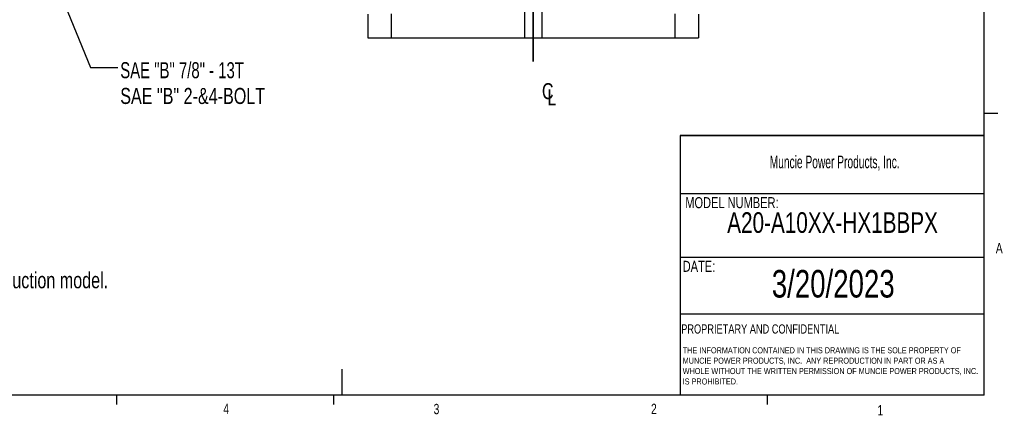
# Model space of a CAD drawing. Header units: inches. Extents: x 0.4 to 16.6, y 0.2 to 10.8.
# Tile 10 of 18: x 7.6 to 16.6, y 0.2 to 3.8. Entities that reach past the tile are written whole.
import ezdxf

# ---------------------------------------------------------------- set-up
doc = ezdxf.new("R2010")
doc.units = ezdxf.units.IN
doc.header["$MEASUREMENT"] = 0
doc.layers.add('BORDER', color=7, linetype='Continuous', lineweight=25)
doc.layers.add('SLD-0', color=7, linetype='Continuous', lineweight=25)
doc.styles.add('SLDTEXTSTYLE0', font='TXT', dxfattribs={"width": 0.75})
doc.styles.add('SLDTEXTSTYLE1', font='TXT', dxfattribs={"width": 0.605})
doc.styles.add('SLDTEXTSTYLE2', font='TXT', dxfattribs={"width": 0.694444})
doc.dimstyles.new('SLDDIMSTYLE1', dxfattribs={"dimtxt": 0.18, "dimasz": 0.13, "dimexe": 0, "dimexo": 0.0625, "dimgap": 0, "dimtad": 0, "dimtih": 1, "dimtoh": 1, "dimdec": 0, "dimrnd": 1e-09, "dimzin": 0, "dimdsep": 46, "dimtxsty": 'Standard', "dimsah": 1, "dimcen": 0.09, "dimadec": 0, "dimazin": 0, "dimtfac": 0.13, "dimtdec": 0, "dimtofl": 0, "dimtmove": 0, "dimatfit": 3, "dimfxl": 0, "dimfrac": 2, "dimtolj": 1, "dimtzin": 0, "dimarcsym": 0})

# ---------------------------------------------------------------- blocks, each defined once
blk = doc.blocks.new('SW_NOTE_0')
at = {"layer": 'SLD-0', "color": 0, "char_height": 0.055, "attachment_point": 1, "style": 'SLDTEXTSTYLE0'}
for s, insert in [('THE INFORMATION CONTAINED IN THIS DRAWING IS THE SOLE PROPERTY OF', (0, 0.0709)), ('MUNCIE POWER PRODUCTS, INC.  ANY REPRODUCTION IN PART OR AS A', (0, -0.0235)), ('WHOLE WITHOUT THE WRITTEN PERMISSION OF MUNCIE POWER PRODUCTS, INC.', (0, -0.1178)), ('IS PROHIBITED.', (0, -0.2122))]:
    blk.add_mtext(s, dxfattribs=dict(at, insert=insert))
blk = doc.blocks.new('SW_SYMBOL_MOD_CL')
at = {"layer": 'SLD-0', "color": 0, "char_height": 30.8, "attachment_point": 5, "style": 'SLDTEXTSTYLE0'}
for s, insert in [('C', (15.7, 23.6)), ('L', (23.6, 11.8))]:
    blk.add_mtext(s, dxfattribs=dict(at, insert=insert))
blk = doc.blocks.new('SW_NOTE_0_1')
at = {"layer": 'SLD-0', "color": 0, "char_height": 0.145833, "attachment_point": 1}
for s, insert, style in [('SAE "B" 7/8" - 13T', (0.0214, 0.0482), 'SLDTEXTSTYLE2'), ('SAE "B" 2-&4-BOLT', (0.0214, -0.1856), 'SLDTEXTSTYLE0')]:
    blk.add_mtext(s, dxfattribs=dict(at, insert=insert, style=style))

msp = doc.modelspace()

# ---------------------------------------------------------------- linework, layer by layer
at = {"color": 7, "linetype": 'Continuous', "lineweight": 25}
for p, q in [((10.7832, 3.8506), (10.7832, 3.637)), ((10.9976, 3.637), (10.9976, 3.8546)), ((12.2042, 3.8862), (12.2042, 3.637)), ((12.3622, 3.8862), (12.3622, 3.637)), ((13.5689, 3.8546), (13.5689, 3.637)), ((13.7832, 3.8506), (13.7832, 3.637)), ((10.7832, 3.637), (10.9976, 3.637)), ((10.9976, 3.637), (12.2042, 3.637)), ((12.2042, 3.637), (12.3622, 3.637)), ((12.3622, 3.637), (13.5689, 3.637)), ((13.5689, 3.637), (13.7832, 3.637))]:
    msp.add_line(p, q, dxfattribs=at)
at = {"layer": 'BORDER'}
for p, q in [((16.3763, 0.3921), (16.3763, 10.6421)), ((16.3763, 2.9503), (16.5013, 2.9503)), ((13.6175, 2.7488), (13.6175, 0.3921)), ((13.6175, 2.2235), (16.3763, 2.2235)), ((13.6175, 1.6426), (16.3763, 1.6426)), ((13.6175, 1.1283), (16.3763, 1.1283)), ((10.5445, 0.6263), (10.5445, 0.3921)), ((16.3763, 0.3921), (0.6263, 0.3921)), ((8.501, 0.3921), (8.501, 0.3073)), ((10.4698, 0.3921), (10.4698, 0.3073)), ((14.4073, 0.3921), (14.4073, 0.3073))]:
    msp.add_line(p, q, dxfattribs=at)
at = {"layer": 'SLD-0'}
for p, q in [((12.2832, 3.4225), (12.2832, 9.4225)), ((12.2832, 4.597), (12.2832, 3.4225))]:
    msp.add_line(p, q, dxfattribs=at)
at = {"layer": 'SLD-0', "lineweight": 35}
msp.add_line((13.6175, 2.7488), (16.3763, 2.7488), dxfattribs=at)

# ---------------------------------------------------------------- block references
at = {"layer": 'SLD-0', "color": 7}
msp.add_blockref('SW_NOTE_0_1', (8.5131, 3.3667), dxfattribs=at)
at = {"layer": 'SLD-0', "color": 7, "xscale": 0.004731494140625, "yscale": 0.004731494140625, "zscale": 0.004731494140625}
msp.add_blockref('SW_SYMBOL_MOD_CL', (12.3407, 3.0388), dxfattribs=at)
at = {"layer": 'SLD-0'}
msp.add_blockref('SW_NOTE_0', (13.64, 0.7548), dxfattribs=at)

# ---------------------------------------------------------------- texts
at = {"color": 7, "linetype": 'Continuous', "lineweight": 0, "char_height": 0.0937, "attachment_point": 1, "style": 'SLDTEXTSTYLE0'}
for s, insert in [('A', (16.4821, 1.7726)), ('4', (9.4701, 0.3137)), ('3', (11.3788, 0.3116)), ('2', (13.3523, 0.3124)), ('1', (15.4083, 0.3014))]:
    msp.add_mtext(s, dxfattribs=dict(at, insert=insert))
at = {"layer": 'BORDER', "style": 'SLDTEXTSTYLE0'}
for s, insert, char_height, attachment_point in [('A20-A10XX-HX1BBPX', (15.0004, 2.0521), 0.1875, 2), ('3/20/2023', (15.0065, 1.5273), 0.25, 2), ('PROPRIETARY AND CONFIDENTIAL', (13.6268, 1.0336), 0.083333, 1)]:
    msp.add_mtext(s, dxfattribs=dict(at, insert=insert, char_height=char_height, attachment_point=attachment_point))
at = {"layer": 'SLD-0', "attachment_point": 1}
for s, insert, char_height, style in [('Muncie Power Products, Inc.', (14.4296, 2.5659), 0.114583, 'SLDTEXTSTYLE1'), ('MODEL NUMBER:', (13.6634, 2.189), 0.1, 'SLDTEXTSTYLE0'), ('DATE:', (13.64, 1.6107), 0.1, 'SLDTEXTSTYLE0')]:
    msp.add_mtext(s, dxfattribs=dict(at, insert=insert, char_height=char_height, style=style))
at = {"layer": 'SLD-0', "color": 7, "insert": (4.6609, 1.5072), "char_height": 0.145833, "attachment_point": 1, "style": 'SLDTEXTSTYLE0'}
msp.add_mtext('- Flange position shown may differ from production model.', dxfattribs=at)

# ---------------------------------------------------------------- leaders
at = {"layer": 'SLD-0', "color": 7}
msp.add_leader([(7.8056, 4.4949), (8.2631, 3.3667), (8.5131, 3.3667)], dimstyle='SLDDIMSTYLE1', dxfattribs=at)

doc.saveas('drawing.dxf')
